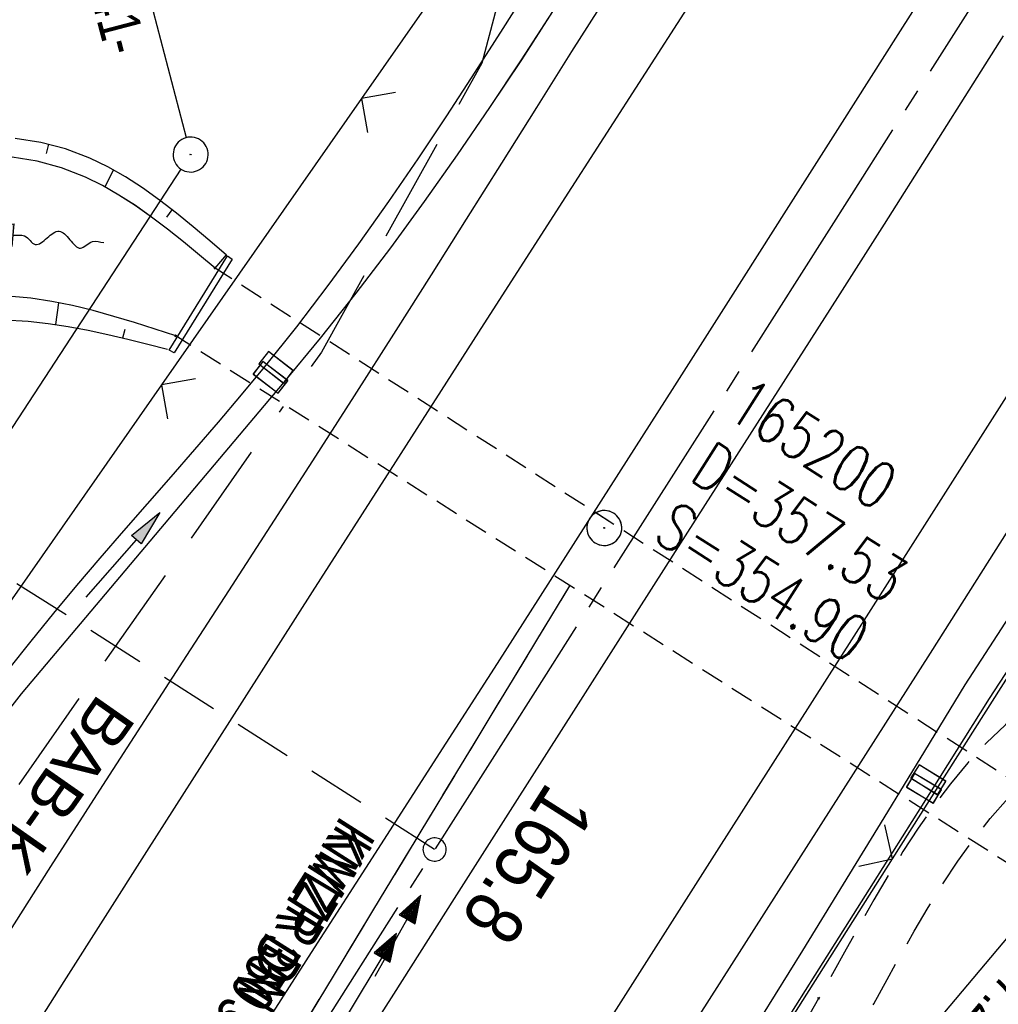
# Model space of a CAD drawing. Extents: x 509601 to 510326, y 459976 to 460916.
# Tile 8 of 39: x 509712 to 509754, y 460068 to 460110. Entities that reach past the tile are written whole.
import ezdxf

# ---------------------------------------------------------------- set-up
doc = ezdxf.new("R2010")
doc.units = 0
doc.header["$LTSCALE"] = 10
doc.header["$MEASUREMENT"] = 0
for name, pattern in [('ACAD_ISO16W100', [73, 15, -6.5, 15, -6.5, 15, -7, 1, -7]), ('ACHSE', [5.5, 4, -0.5, 0.5, -0.5]), ('AUSGEZOGEN', [0]), ('LT00', [0]), ('LT11', [0.3, 0.2, -0.1]), ('LT12', [0.4, 0.3, -0.1]), ('LT17', [0.15, 0.1, -0.05]), ('STRICHLINIE2', [0.375, 0.25, -0.125])]:
    doc.linetypes.add(name, pattern=pattern)
doc.layers.get('0').update_dxf_attribs({"linetype": 'LT00'})
for name, color, linetype in [('--EK_FBR', 1, 'LT00'), ('--EK_Halt-Pfeil', 4, 'LT00'), ('--EK_Haltung', 7, 'STRICHLINIE2'), ('--EK_Haltung-Text', 140, 'LT00'), ('--EK_Schacht-Text', 5, 'LT00'), ('--EK_ST-93-1', 30, 'LT17'), ('--EL_DFK_AB_L', 21, 'LT00'), ('--EL_DFK_AB_P', 7, 'LT00'), ('--EL_Halt-Pfeil', 4, 'LT00'), ('--EL_Haltung', 182, 'STRICHLINIE2'), ('--EL_Haltung-Text', 182, 'LT00'), ('--FLIEßRICHTPFEIL', 180, 'Continuous'), ('-AX-093', 35, 'ACHSE'), ('-ST-93-1', 250, 'LT00'), ('ABSTAND', 8, 'LT00'), ('BAB-KABEL', 220, 'ACAD_ISO16W100'), ('BAB-KABEL_TEXT', 221, 'Continuous'), ('DFK_AB_L', 21, 'LT00'), ('DFK_AB_P', 7, 'LT00'), ('DL', 182, 'LT12'), ('DL_PFEIL', 201, 'LT00'), ('DL_TEXT', 182, 'LT00'), ('PFEIL', 140, 'AUSGEZOGEN'), ('V109_AFBR_BAB', 250, 'LT00'), ('V109_BOSCHUNG', 250, 'LT00'), ('V109_BR_KAPPE', 30, 'LT00'), ('V109_BR_WID', 30, 'LT17'), ('V109_FELDWEG', 250, 'LT11'), ('V109_GRABEN', 250, 'LT00'), ('V109_KA_PRUF', 182, 'LT00'), ('V109_LD_MARK', 250, 'LT00'), ('V109_SINKK', 182, 'LT00'), ('V109_ZAUN', 40, 'LT00'), ('V110_AFBR_BAB', 250, 'LT00'), ('V110_BOSCHUNG', 250, 'LT00'), ('V110_BR_KAPPE', 30, 'LT00'), ('V110_BR_WID', 30, 'LT17'), ('V110_FELDWEG', 250, 'LT11'), ('V110_GRABEN', 250, 'LT00'), ('V110_KA_PRUF', 182, 'LT00'), ('V110_LD_MARK', 250, 'LT00'), ('V110_SINKK', 182, 'LT00'), ('V110_ZAUN', 40, 'LT00')]:
    doc.layers.add(name, color=color, linetype=linetype)
doc.styles.add('Beschrift', font='ARIAL.TTF')
doc.styles.add('Haltungsbeschriftung', font='ARIAL.TTF', dxfattribs={"width": 0.75})
doc.styles.add('schachtbeschriftung', font='romans.shx', dxfattribs={"width": 0.75, "height": 2})
doc.styles.get("Standard").update_dxf_attribs({"font": 'ARIAL.TTF'})

# ---------------------------------------------------------------- blocks, each defined once
blk = doc.blocks.new('SYMB0003')
at = {"color": 0, "linetype": 'ByBlock'}
for p, q in [((-0.015712, 0), (0.010166, 0.012015)), ((0, -0.021257), (-0.015712, 0)), ((0.010166, 0.012015), (0, -0.021257))]:
    blk.add_line(p, q, dxfattribs=at)
for points in [[(-0.031395, 0.499013), (-0.093691, 0.491144), (-0.154509, 0.475528), (-0.21289, 0.452414), (-0.267913, 0.422164), (-0.318712, 0.385257), (-0.364484, 0.342274), (-0.404509, 0.293893), (-0.438154, 0.240877), (-0.464888, 0.184062), (-0.484292, 0.124345), (-0.496058, 0.062667), (-0.5, 0)], [(0.5, 0), (0.496057, 0.062667), (0.484292, 0.124345), (0.464888, 0.184062), (0.438153, 0.240877), (0.404509, 0.293893), (0.364484, 0.342274), (0.318712, 0.385257), (0.267913, 0.422164), (0.21289, 0.452414), (0.154509, 0.475528), (0.093691, 0.491144), (0.031395, 0.499013), (-0.031395, 0.499013)], [(-0.5, 0), (-0.496058, -0.062667), (-0.484292, -0.124345), (-0.464888, -0.184062), (-0.438154, -0.240877), (-0.404509, -0.293893), (-0.364485, -0.342274), (-0.318712, -0.385257), (-0.267914, -0.422164), (-0.21289, -0.452414), (-0.154509, -0.475529), (-0.093691, -0.491144), (-0.031395, -0.499014), (0.031395, -0.499014)], [(0.031395, -0.499014), (0.093691, -0.491144), (0.154509, -0.475529), (0.21289, -0.452414), (0.267914, -0.422164), (0.318712, -0.385257), (0.364485, -0.342274), (0.404509, -0.293893), (0.438154, -0.240877), (0.464889, -0.184062), (0.484292, -0.124345), (0.496058, -0.062667), (0.5, 0)]]:
    blk.add_lwpolyline(points, dxfattribs=at)
blk = doc.blocks.new('FLIEßRICHTPFEIL')
at = {"layer": '--FLIEßRICHTPFEIL'}
blk.add_hatch(color=256, dxfattribs=at).paths.add_polyline_path([(-1.95, 0.4875), (-1.95, -0.4875), (0, 0)])
for p, q in [((-1.95, 0.4875), (-1.95, -0.4875)), ((-1.95, 0.4875), (0, 0)), ((0, 0), (-1.95, -0.4875))]:
    blk.add_line(p, q, dxfattribs=at)
at = {"layer": '--FLIEßRICHTPFEIL', "start_tangent": (-1, 0), "end_tangent": (-1, 0)}
blk.add_spline([(-1.95, 0), (-2.4375, 0), (-2.925, 0.325), (-3.4125, 0), (-3.9, -0.325), (-4.3875, 0), (-4.875, 0.325), (-5.3625, 0), (-5.85, 0)], degree=3, dxfattribs=at)
blk = doc.blocks.new('Pfreil3')
at = {"layer": 'PFEIL'}
blk.add_hatch(color=256, dxfattribs=at).paths.add_polyline_path([(-1.549, 0.273), (-1.549, -0.273), (0, 0)])
for p, q in [((-1.549, 0), (-4.831, 0)), ((-1.549, -0.273), (-1.549, 0.273)), ((-1.549, 0.273), (0, 0)), ((0, 0), (-1.549, -0.273))]:
    blk.add_line(p, q, dxfattribs=at)
blk = doc.blocks.new('SYMB0652')
at = {"color": 0, "linetype": 'ByBlock'}
blk.add_lwpolyline([(-0.15, -0.075), (0.15, -0.075), (0.15, 0.075), (-0.15, 0.075), (-0.15, -0.075)], dxfattribs=at)
blk = doc.blocks.new('SYMB0011')
at = {"color": 0, "linetype": 'ByBlock'}
for p, q in [((0.5, 0), (-0.5, 0)), ((0, 0.5), (0, -0.5))]:
    blk.add_line(p, q, dxfattribs=at)
blk = doc.blocks.new('SYMB0024')
at = {"color": 0, "linetype": 'ByBlock'}
for p, q in [((-0.5, 0.5), (0, 0)), ((0, 0), (0.5, 0.5))]:
    blk.add_line(p, q, dxfattribs=at)
blk = doc.blocks.new('SYMB0070')
at = {"color": 0, "linetype": 'ByBlock'}
for p, q in [((-0.5, 0), (0.2, 0)), ((0.5, 0), (0.2, 0.1)), ((0.2, 0.1), (0.2, 0)), ((0.468, 0), (0.21, 0.086)), ((0.21, 0.086), (0.21, -0.086)), ((0.21, -0.086), (0.468, 0)), ((0.22, -0.072), (0.437, 0)), ((0.23, -0.058), (0.405, 0)), ((0.24, -0.045), (0.374, 0)), ((0.342, 0), (0.25, 0.031)), ((0.25, 0.031), (0.25, -0.031)), ((0.25, -0.031), (0.342, 0)), ((0.26, -0.017), (0.31, 0)), ((0.27, -0.003), (0.279, 0))]:
    blk.add_line(p, q, dxfattribs=at)
for points in [[(0.2, 0), (0.2, -0.1), (0.5, 0)], [(0.437, 0), (0.22, 0.072), (0.22, -0.072)], [(0.405, 0), (0.23, 0.058), (0.23, -0.058)], [(0.374, 0), (0.24, 0.045), (0.24, -0.045)], [(0.31, 0), (0.26, 0.017), (0.26, -0.017)], [(0.279, 0), (0.27, 0.003), (0.27, -0.003)]]:
    blk.add_lwpolyline(points, dxfattribs=at)
blk = doc.blocks.new('SYMB2')
at = {"color": 0, "linetype": 'ByBlock', "flags": 128}
for points in [[(-0.031395, 0.499013), (-0.093691, 0.491144), (-0.154509, 0.475528), (-0.21289, 0.452414), (-0.267913, 0.422164), (-0.318712, 0.385257), (-0.364484, 0.342274), (-0.404509, 0.293893), (-0.438154, 0.240877), (-0.464888, 0.184062), (-0.484292, 0.124345), (-0.496058, 0.062667), (-0.5, 0)], [(0.5, 0), (0.496057, 0.062667), (0.484292, 0.124345), (0.464888, 0.184062), (0.438153, 0.240877), (0.404509, 0.293893), (0.364484, 0.342274), (0.318712, 0.385257), (0.267913, 0.422164), (0.21289, 0.452414), (0.154509, 0.475528), (0.093691, 0.491144), (0.031395, 0.499013), (-0.031395, 0.499013)], [(-0.5, 0), (-0.496058, -0.062667), (-0.484292, -0.124345), (-0.464888, -0.184062), (-0.438154, -0.240877), (-0.404509, -0.293893), (-0.364485, -0.342274), (-0.318712, -0.385257), (-0.267914, -0.422164), (-0.21289, -0.452414), (-0.154509, -0.475529), (-0.093691, -0.491144), (-0.031395, -0.499014), (0.031395, -0.499014)], [(0.031395, -0.499014), (0.093691, -0.491144), (0.154509, -0.475529), (0.21289, -0.452414), (0.267914, -0.422164), (0.318712, -0.385257), (0.364485, -0.342274), (0.404509, -0.293893), (0.438154, -0.240877), (0.464889, -0.184062), (0.484292, -0.124345), (0.496058, -0.062667), (0.5, 0)]]:
    blk.add_lwpolyline(points, dxfattribs=at)

msp = doc.modelspace()

# ---------------------------------------------------------------- linework, layer by layer
at = {"layer": '--EK_FBR'}
for points in [[(509850.935, 460240.657), (509838.386, 460220.89), (509824.978, 460199.737), (509813.847, 460182.199), (509801.449, 460162.611), (509788.774, 460142.663), (509775.887, 460122.371), (509770.61, 460114.119), (509765.791, 460106.519), (509762.095, 460100.744), (509750.657, 460082.677), (509737.856, 460062.627)], [(509790.672, 460145.65), (509788.774, 460142.663), (509775.887, 460122.371), (509770.61, 460114.119), (509765.791, 460106.519), (509762.095, 460100.744), (509750.657, 460082.677), (509737.856, 460062.627)], [(509736.768, 460110.89), (509735.259, 460108.497), (509733.753, 460106.101), (509732.249, 460103.706), (509730.743, 460101.311), (509729.234, 460098.917), (509727.72, 460096.528), (509725.934, 460093.729), (509724.139, 460090.935), (509722.339, 460088.145), (509720.536, 460085.357), (509718.731, 460082.57), (509716.928, 460079.782), (509715.128, 460076.992), (509712.898, 460073.519), (509710.675, 460070.041)], [(509736.768, 460110.89), (509735.259, 460108.497), (509733.753, 460106.101), (509732.249, 460103.706), (509730.743, 460101.311), (509729.234, 460098.918), (509727.72, 460096.528), (509725.934, 460093.729), (509724.14, 460090.935), (509722.339, 460088.145), (509720.536, 460085.357), (509718.731, 460082.57), (509716.928, 460079.782), (509715.128, 460076.992), (509712.898, 460073.519), (509710.676, 460070.041)]]:
    msp.add_lwpolyline(points, dxfattribs=at)
at = {"layer": '--EK_FBR', "color": 2}
for points in [[(509777.318, 460153.178), (509775.881, 460150.926), (509772.685, 460145.917), (509769.488, 460140.908), (509766.29, 460135.9), (509763.09, 460130.893), (509761.232, 460127.989), (509759.375, 460125.086), (509757.518, 460122.181), (509754.766, 460117.869), (509752.017, 460113.555), (509749.271, 460109.239), (509746.874, 460105.468), (509744.477, 460101.697), (509742.079, 460097.926), (509739.68, 460094.157), (509737.277, 460090.39), (509734.67, 460086.313), (509732.06, 460082.239), (509729.447, 460078.167), (509726.833, 460074.095), (509724.218, 460070.024), (509722.072, 460066.68)], [(509769.488, 460140.908), (509766.29, 460135.9), (509763.09, 460130.893), (509761.232, 460127.989), (509759.375, 460125.086), (509757.518, 460122.181), (509754.766, 460117.869), (509752.017, 460113.555), (509749.271, 460109.239), (509746.874, 460105.468), (509744.477, 460101.697), (509742.079, 460097.926), (509739.68, 460094.157), (509737.277, 460090.39), (509734.67, 460086.313), (509732.06, 460082.239), (509729.447, 460078.167), (509726.832, 460074.096), (509724.218, 460070.024), (509722.072, 460066.68)], [(509753.781, 460109.18), (509752.653, 460107.382), (509750.668, 460104.233), (509748.675, 460101.09), (509746.675, 460097.95), (509744.673, 460094.813), (509742.668, 460091.677), (509740.664, 460088.54), (509738.05, 460084.443), (509735.44, 460080.343), (509732.831, 460076.243), (509730.223, 460072.142), (509727.615, 460068.041), (509724.385, 460062.968)], [(509753.781, 460109.18), (509752.653, 460107.382), (509750.668, 460104.233), (509748.675, 460101.09), (509746.675, 460097.95), (509744.673, 460094.813), (509742.668, 460091.677), (509740.664, 460088.54), (509738.05, 460084.443), (509735.44, 460080.343), (509732.831, 460076.243), (509730.223, 460072.142), (509727.615, 460068.041), (509724.385, 460062.968)]]:
    msp.add_lwpolyline(points, dxfattribs=at)
at = {"layer": '--EK_Haltung'}
msp.add_line((509717.308, 460056.052), (509735.189, 460085.573), dxfattribs=at)
at = {"layer": '--EK_ST-93-1', "ltscale": 2.5}
msp.add_line((509729.382, 460074.247), (509695.639, 460095.728), dxfattribs=at)
at = {"layer": '--EL_DFK_AB_L'}
for p, q in [((509714.69, 460120.194), (509718.72, 460104.805)), ((509695.397, 460068.063), (509718.5, 460103.452)), ((509740.803, 460054.804), (509770.208, 460089.785))]:
    msp.add_line(p, q, dxfattribs=at)
at = {"layer": '--EL_Haltung'}
msp.add_line((509717.308, 460056.052), (509735.189, 460085.573), dxfattribs=at)
at = {"layer": '-AX-093', "ltscale": 0.2}
msp.add_lwpolyline([(509989.923, 460487.425), (509976.585, 460465.943), (509963.225, 460444.475), (509949.842, 460423.021), (509936.44, 460401.58), (509923.018, 460380.151), (509909.577, 460358.733), (509896.119, 460337.326), (509882.646, 460315.93), (509869.157, 460294.542), (509855.655, 460273.164), (509842.14, 460251.793), (509828.613, 460230.43), (509815.077, 460209.073), (509801.53, 460187.722), (509787.976, 460166.376), (509774.415, 460145.035), (509760.847, 460123.697), (509747.275, 460102.363), (509733.7, 460081.031), (509717.067, 460054.904)], dxfattribs=at)
at = {"layer": 'BAB-KABEL', "ltscale": 0.03, "flags": 128}
msp.add_lwpolyline([(510190.691, 460849.487), (510190.018, 460847.767), (510183.495, 460836.65), (510180.008, 460830.874), (510176.148, 460823.975), (510174.496, 460821.683), (510167.06, 460811.484), (510163.849, 460807.726), (510158.702, 460798.437), (510145.591, 460775.749), (510145.515, 460775.622), (510139.551, 460766.251), (510127.889, 460745.686), (510116.48, 460725.504), (510103.19, 460703.693), (510088.771, 460679.997), (510076.363, 460660.183), (510061.574, 460635.848), (510045.285, 460608.895), (510034.008, 460589.702), (510024.1, 460573.649), (510002.668, 460537.932), (509987.301, 460513.096), (509974.333, 460492.261), (509961.21, 460471.994), (509950.27, 460455.503), (509943.57, 460445.898), (509931.328, 460428.697), (509923.89, 460415.128), (509914.561, 460398.501), (509908.297, 460386.712), (509894.891, 460365.429), (509878.847, 460339.881), (509861.197, 460311.883), (509843.864, 460284.23), (509828.701, 460259.544), (509819.089, 460252.85), (509809.313, 460236.334), (509794.746, 460212.757), (509792.125, 460209.119), (509771.59, 460183.683), (509747.182, 460153.37), (509734.689, 460137.244), (509730.907, 460132.09), (509733.129, 460114.536), (509731.409, 460108.008), (509724.523, 460095.604), (509711.28, 460076.685), (509702.947, 460063.479)], dxfattribs=at)
at = {"layer": 'DFK_AB_L'}
for p, q in [((509714.69, 460120.194), (509718.72, 460104.805)), ((509695.397, 460068.063), (509718.5, 460103.452)), ((509740.803, 460054.804), (509770.208, 460089.785))]:
    msp.add_line(p, q, dxfattribs=at)
at = {"layer": 'DL'}
msp.add_line((509717.308, 460056.052), (509735.189, 460085.573), dxfattribs=at)
at = {"layer": 'V109_AFBR_BAB'}
for points in [[(509850.935, 460240.657), (509838.386, 460220.89), (509824.978, 460199.737), (509813.847, 460182.199), (509801.449, 460162.611), (509788.774, 460142.663), (509775.887, 460122.371), (509770.61, 460114.119), (509765.791, 460106.519), (509762.095, 460100.744), (509750.657, 460082.677), (509737.856, 460062.627)], [(509736.768, 460110.89), (509735.259, 460108.497), (509733.753, 460106.101), (509732.249, 460103.706), (509730.743, 460101.311), (509729.234, 460098.917), (509727.72, 460096.528), (509725.934, 460093.729), (509724.139, 460090.935), (509722.339, 460088.145), (509720.536, 460085.357), (509718.731, 460082.57), (509716.928, 460079.782), (509715.128, 460076.992), (509712.898, 460073.519), (509710.675, 460070.041)]]:
    msp.add_lwpolyline(points, dxfattribs=at)
at = {"layer": 'V109_AFBR_BAB', "color": 0}
for points in [[(509769.488, 460140.908), (509766.29, 460135.9), (509763.09, 460130.893), (509761.232, 460127.989), (509759.375, 460125.086), (509757.518, 460122.181), (509754.766, 460117.869), (509752.017, 460113.555), (509749.271, 460109.239), (509746.874, 460105.468), (509744.477, 460101.697), (509742.079, 460097.926), (509739.68, 460094.157), (509737.277, 460090.39), (509734.67, 460086.313), (509732.06, 460082.239), (509729.447, 460078.167), (509726.832, 460074.096), (509724.218, 460070.024), (509722.072, 460066.68)], [(509753.781, 460109.18), (509752.653, 460107.382), (509750.668, 460104.233), (509748.675, 460101.09), (509746.675, 460097.95), (509744.673, 460094.813), (509742.668, 460091.677), (509740.664, 460088.54), (509738.05, 460084.443), (509735.44, 460080.343), (509732.831, 460076.243), (509730.223, 460072.142), (509727.615, 460068.041), (509724.385, 460062.968)]]:
    msp.add_lwpolyline(points, dxfattribs=at)
at = {"layer": 'V109_BOSCHUNG'}
for p, q in [((509712.802, 460104.522), (509712.702, 460104.122)), ((509715.601, 460103.425), (509715.228, 460102.692)), ((509718.109, 460101.713), (509717.879, 460101.398)), ((509720.434, 460099.771), (509719.95, 460099.209)), ((509713.127, 460096.784), (509713.245, 460097.72)), ((509716.005, 460096.208), (509716.097, 460096.587))]:
    msp.add_line(p, q, dxfattribs=at)
at = {"layer": 'V109_BR_KAPPE'}
msp.add_lwpolyline([(509717.985, 460095.679), (509720.488, 460099.726), (509720.697, 460099.592), (509718.208, 460095.565), (509717.985, 460095.679)], dxfattribs=at)
at = {"layer": 'V109_BR_WID'}
for p, q in [((509756.007, 460076.033), (509719.961, 460099.199)), ((509754.393, 460073.402), (509718.27, 460096.296))]:
    msp.add_line(p, q, dxfattribs=at)
at = {"layer": 'V109_FELDWEG', "flags": 128}
for points in [[(509858.03, 460082.749), (509855.519, 460082.503), (509853.007, 460082.253), (509850.495, 460081.996), (509847.984, 460081.727), (509845.474, 460081.443), (509843.625, 460081.224), (509841.777, 460080.999), (509839.928, 460080.774), (509838.08, 460080.554), (509836.231, 460080.344), (509834.382, 460080.149), (509832.532, 460079.973), (509830.682, 460079.822), (509828.831, 460079.701), (509827.09, 460079.617), (509825.348, 460079.559), (509823.605, 460079.522), (509821.86, 460079.501), (509820.114, 460079.491), (509818.366, 460079.488), (509816.617, 460079.486), (509814.866, 460079.48), (509813.112, 460079.466), (509811.357, 460079.44), (509809.703, 460079.399), (509808.049, 460079.348), (509806.393, 460079.291), (509804.738, 460079.233), (509803.083, 460079.179), (509801.429, 460079.134), (509799.777, 460079.103), (509798.128, 460079.091), (509796.482, 460079.102), (509794.839, 460079.143), (509793.202, 460079.217), (509791.569, 460079.33), (509789.942, 460079.487), (509788.322, 460079.692), (509786.709, 460079.951), (509785.439, 460080.196), (509784.173, 460080.471), (509782.91, 460080.769), (509781.648, 460081.085), (509780.387, 460081.411), (509779.127, 460081.741), (509777.864, 460082.069), (509776.6, 460082.388), (509775.333, 460082.691), (509774.061, 460082.973), (509772.784, 460083.226), (509771.5, 460083.444), (509770.209, 460083.621), (509768.91, 460083.75), (509767.602, 460083.824), (509766.283, 460083.837), (509765.162, 460083.796), (509764.039, 460083.706), (509762.92, 460083.564), (509761.811, 460083.368), (509760.718, 460083.118), (509759.646, 460082.811), (509758.602, 460082.446), (509757.591, 460082.021), (509756.62, 460081.534), (509755.695, 460080.983), (509754.761, 460080.325), (509753.882, 460079.598), (509753.052, 460078.809), (509752.267, 460077.965), (509751.523, 460077.071), (509750.814, 460076.135), (509750.136, 460075.162), (509749.484, 460074.159), (509748.854, 460073.131), (509748.24, 460072.086), (509747.64, 460071.029), (509747.047, 460069.967), (509746.457, 460068.906), (509745.865, 460067.853), (509744.995, 460066.343), (509744.113, 460064.858), (509743.221, 460063.393), (509742.322, 460061.946), (509741.416, 460060.512), (509740.506, 460059.087), (509739.593, 460057.667), (509738.679, 460056.248), (509737.766, 460054.826), (509736.306, 460052.534), (509734.852, 460050.228), (509733.403, 460047.91), (509732.082, 460045.785)], [(509733.937, 460044.659), (509735.311, 460046.781), (509736.733, 460048.971), (509738.152, 460051.157), (509739.564, 460053.337), (509740.607, 460054.956), (509741.644, 460056.576), (509742.673, 460058.203), (509743.692, 460059.84), (509744.702, 460061.492), (509745.7, 460063.164), (509746.687, 460064.859), (509747.66, 460066.582), (509748.232, 460067.621), (509748.805, 460068.665), (509749.383, 460069.708), (509749.97, 460070.743), (509750.573, 460071.765), (509751.196, 460072.766), (509751.843, 460073.741), (509752.521, 460074.683), (509753.234, 460075.585), (509753.987, 460076.443), (509754.786, 460077.248), (509755.634, 460077.995), (509756.538, 460078.677), (509757.501, 460079.29), (509758.516, 460079.833), (509759.576, 460080.308), (509760.674, 460080.714), (509761.802, 460081.053), (509762.953, 460081.327), (509764.118, 460081.536), (509765.291, 460081.681), (509766.463, 460081.763), (509767.754, 460081.784), (509769.035, 460081.735), (509770.309, 460081.626), (509771.576, 460081.462), (509772.837, 460081.251), (509774.092, 460080.999), (509775.343, 460080.716), (509776.591, 460080.406), (509777.836, 460080.078), (509779.079, 460079.738), (509780.322, 460079.394), (509781.565, 460079.053), (509782.808, 460078.722), (509784.054, 460078.408), (509785.302, 460078.118), (509786.554, 460077.86), (509788.148, 460077.585), (509789.749, 460077.368), (509791.356, 460077.202), (509792.968, 460077.082), (509794.585, 460077.004), (509796.207, 460076.963), (509797.832, 460076.953), (509799.46, 460076.969), (509801.09, 460077.005), (509802.722, 460077.058), (509804.355, 460077.121), (509805.988, 460077.191), (509807.622, 460077.26), (509809.254, 460077.325), (509810.885, 460077.38), (509812.755, 460077.427), (509814.622, 460077.458), (509816.488, 460077.478), (509818.351, 460077.492), (509820.212, 460077.504), (509822.073, 460077.518), (509823.932, 460077.538), (509825.79, 460077.569), (509827.648, 460077.616), (509829.505, 460077.682), (509831.527, 460077.779), (509833.548, 460077.902), (509835.569, 460078.045), (509837.59, 460078.206), (509839.61, 460078.38), (509841.63, 460078.565), (509843.65, 460078.755), (509845.669, 460078.949), (509850.015, 460079.363), (509854.359, 460079.773), (509858.701, 460080.182)]]:
    msp.add_lwpolyline(points, dxfattribs=at)
at = {"layer": 'V109_GRABEN'}
for points in [[(509699.996, 460065.27), (509702.718, 460069.461), (509711.651, 460080.936), (509722.922, 460094.303), (509724.485, 460096.198), (509726.009, 460098.124), (509727.496, 460100.081), (509728.948, 460102.064), (509730.368, 460104.072), (509731.757, 460106.102), (509733.118, 460108.153), (509734.454, 460110.22), (509735.765, 460112.303), (509737.056, 460114.398), (509738.327, 460116.503), (509739.153, 460117.891), (509739.974, 460119.281), (509740.791, 460120.673), (509741.606, 460122.066)], [(509711.106, 460081.982), (509712.058, 460083.198), (509713.032, 460084.397), (509714.022, 460085.583), (509715.026, 460086.757), (509716.039, 460087.925), (509717.057, 460089.088), (509718.076, 460090.251), (509719.091, 460091.415), (509720.1, 460092.585), (509721.098, 460093.763), (509722.081, 460094.952), (509723.465, 460096.69), (509724.813, 460098.456), (509726.128, 460100.248), (509727.413, 460102.062), (509728.672, 460103.896), (509729.907, 460105.748), (509731.123, 460107.615), (509732.322, 460109.495), (509733.509, 460111.385)], [(509743.43, 460067.072), (509745.188, 460069.914), (509746.938, 460072.761), (509748.681, 460075.611), (509750.421, 460078.465), (509752.159, 460081.319), (509762.039, 460096.549), (509762.572, 460097.546), (509763.109, 460098.542), (509763.653, 460099.534), (509764.206, 460100.52), (509764.774, 460101.498), (509765.403, 460102.542), (509766.046, 460103.577), (509766.7, 460104.606), (509767.359, 460105.633)], [(509720.447, 460099.76), (509719.735, 460100.371), (509719.021, 460100.974), (509718.303, 460101.56), (509717.58, 460102.12), (509716.848, 460102.645), (509716.108, 460103.128), (509715.355, 460103.559), (509714.589, 460103.929), (509713.544, 460104.32), (509712.473, 460104.595), (509711.379, 460104.762)], [(509719.962, 460099.2), (509719.283, 460099.768), (509718.602, 460100.328), (509717.919, 460100.874), (509717.23, 460101.396), (509716.535, 460101.889), (509715.833, 460102.343), (509715.12, 460102.751), (509714.397, 460103.107), (509713.368, 460103.504), (509712.316, 460103.789), (509711.242, 460103.969)], [(509718.275, 460096.301), (509717.39, 460096.589), (509716.505, 460096.869), (509715.619, 460097.135), (509714.731, 460097.38), (509713.84, 460097.595), (509712.947, 460097.775), (509712.051, 460097.912), (509710.905, 460098.016)], [(509701.437, 460095.71), (509702.491, 460095.934), (509703.545, 460096.153), (509704.599, 460096.358), (509705.651, 460096.545), (509706.703, 460096.707), (509707.753, 460096.838), (509708.802, 460096.931), (509709.849, 460096.981), (509710.894, 460096.98), (509711.936, 460096.923), (509712.794, 460096.83), (509713.651, 460096.702), (509714.506, 460096.542), (509715.361, 460096.359), (509716.214, 460096.157), (509717.068, 460095.943), (509717.92, 460095.723)], [(509762.922, 460095.644), (509753.192, 460080.725), (509750.698, 460076.768), (509748.204, 460072.812), (509745.707, 460068.858), (509743.208, 460064.905)]]:
    msp.add_lwpolyline(points, dxfattribs=at)
at = {"layer": 'V109_LD_MARK'}
for points in [[(509725.844, 460049.574), (509728.672, 460054.019), (509735.084, 460064.092), (509741.498, 460074.164), (509747.914, 460084.235), (509754.33, 460094.306), (509760.746, 460104.376), (509767.161, 460114.448), (509773.575, 460124.519), (509779.988, 460134.593), (509786.398, 460144.667), (509797.226, 460161.7), (509808.046, 460178.738), (509818.858, 460195.78), (509829.663, 460212.828), (509840.46, 460229.88), (509851.251, 460246.936)], [(509784.731, 460179.944), (509779.058, 460171.025), (509773.379, 460162.11), (509767.693, 460153.199), (509761.999, 460144.294), (509756.296, 460135.395), (509752.723, 460129.83), (509749.148, 460124.266), (509745.572, 460118.704), (509741.994, 460113.141), (509738.417, 460107.579), (509734.842, 460102.016), (509731.268, 460096.451), (509727.698, 460090.885), (509724.132, 460085.315), (509720.571, 460079.742), (509717.016, 460074.165), (509713.468, 460068.583), (509709.928, 460062.996)]]:
    msp.add_lwpolyline(points, dxfattribs=at)
at = {"layer": 'V109_ZAUN'}
for p, q in [((509726.244, 460106.488), (509717.654, 460094.192)), ((509717.654, 460094.192), (509709.063, 460081.895)), ((509749.038, 460073.853), (509757.063, 460086.526)), ((509741.013, 460061.18), (509749.038, 460073.853))]:
    msp.add_line(p, q, dxfattribs=at)
msp.add_lwpolyline([(509733.168, 460119.651), (509730.698, 460112.863), (509726.244, 460106.488)], dxfattribs=at)
at = {"layer": 'V110_AFBR_BAB', "color": 0}
for points in [[(509777.318, 460153.178), (509775.881, 460150.926), (509772.685, 460145.917), (509769.488, 460140.908), (509766.29, 460135.9), (509763.09, 460130.893), (509761.232, 460127.989), (509759.375, 460125.086), (509757.518, 460122.181), (509754.766, 460117.869), (509752.017, 460113.555), (509749.271, 460109.239), (509746.874, 460105.468), (509744.477, 460101.697), (509742.079, 460097.926), (509739.68, 460094.157), (509737.277, 460090.39), (509734.67, 460086.313), (509732.06, 460082.239), (509729.447, 460078.167), (509726.833, 460074.095), (509724.218, 460070.024), (509722.072, 460066.68)], [(509753.781, 460109.18), (509752.653, 460107.382), (509750.668, 460104.233), (509748.675, 460101.09), (509746.675, 460097.95), (509744.673, 460094.813), (509742.668, 460091.677), (509740.664, 460088.54), (509738.05, 460084.443), (509735.44, 460080.343), (509732.831, 460076.243), (509730.223, 460072.142), (509727.615, 460068.041), (509724.385, 460062.968)]]:
    msp.add_lwpolyline(points, dxfattribs=at)
at = {"layer": 'V110_AFBR_BAB'}
for points in [[(509790.672, 460145.65), (509788.774, 460142.663), (509775.887, 460122.371), (509770.61, 460114.119), (509765.791, 460106.519), (509762.095, 460100.744), (509750.657, 460082.677), (509737.856, 460062.627)], [(509736.768, 460110.89), (509735.259, 460108.497), (509733.753, 460106.101), (509732.249, 460103.706), (509730.743, 460101.311), (509729.234, 460098.918), (509727.72, 460096.528), (509725.934, 460093.729), (509724.14, 460090.935), (509722.339, 460088.145), (509720.536, 460085.357), (509718.731, 460082.57), (509716.928, 460079.782), (509715.128, 460076.992), (509712.898, 460073.519), (509710.676, 460070.041)]]:
    msp.add_lwpolyline(points, dxfattribs=at)
at = {"layer": 'V110_BOSCHUNG'}
for p, q in [((509712.802, 460104.522), (509712.702, 460104.122)), ((509715.601, 460103.425), (509715.228, 460102.692)), ((509718.109, 460101.713), (509717.879, 460101.398)), ((509720.434, 460099.771), (509719.95, 460099.209)), ((509713.127, 460096.784), (509713.245, 460097.72)), ((509716.005, 460096.208), (509716.097, 460096.587))]:
    msp.add_line(p, q, dxfattribs=at)
at = {"layer": 'V110_BR_KAPPE'}
msp.add_lwpolyline([(509717.985, 460095.679), (509720.488, 460099.726), (509720.697, 460099.592), (509718.208, 460095.565), (509717.985, 460095.679)], dxfattribs=at)
at = {"layer": 'V110_BR_WID'}
for p, q in [((509756.007, 460076.033), (509719.962, 460099.199)), ((509754.393, 460073.402), (509718.27, 460096.296))]:
    msp.add_line(p, q, dxfattribs=at)
at = {"layer": 'V110_FELDWEG', "flags": 128}
for points in [[(509858.031, 460082.749), (509855.519, 460082.503), (509853.007, 460082.253), (509850.495, 460081.996), (509847.984, 460081.727), (509845.474, 460081.443), (509843.625, 460081.224), (509841.777, 460080.999), (509839.928, 460080.774), (509838.08, 460080.554), (509836.231, 460080.344), (509834.382, 460080.149), (509832.532, 460079.973), (509830.682, 460079.822), (509828.831, 460079.701), (509827.09, 460079.617), (509825.348, 460079.559), (509823.605, 460079.522), (509821.86, 460079.501), (509820.114, 460079.491), (509818.366, 460079.488), (509816.617, 460079.486), (509814.866, 460079.48), (509813.112, 460079.466), (509811.357, 460079.439), (509809.703, 460079.399), (509808.049, 460079.348), (509806.393, 460079.291), (509804.738, 460079.233), (509803.083, 460079.179), (509801.429, 460079.134), (509799.777, 460079.103), (509798.128, 460079.091), (509796.482, 460079.102), (509794.84, 460079.143), (509793.202, 460079.217), (509791.569, 460079.33), (509789.942, 460079.487), (509788.322, 460079.692), (509786.709, 460079.951), (509785.439, 460080.196), (509784.173, 460080.471), (509782.91, 460080.769), (509781.648, 460081.085), (509780.387, 460081.411), (509779.127, 460081.741), (509777.864, 460082.069), (509776.6, 460082.388), (509775.333, 460082.691), (509774.061, 460082.973), (509772.784, 460083.226), (509771.5, 460083.444), (509770.209, 460083.621), (509768.91, 460083.75), (509767.602, 460083.824), (509766.283, 460083.837), (509765.162, 460083.796), (509764.039, 460083.706), (509762.92, 460083.564), (509761.811, 460083.368), (509760.718, 460083.118), (509759.646, 460082.811), (509758.602, 460082.446), (509757.591, 460082.021), (509756.62, 460081.534), (509755.695, 460080.983), (509754.762, 460080.325), (509753.882, 460079.598), (509753.052, 460078.809), (509752.267, 460077.965), (509751.523, 460077.071), (509750.814, 460076.135), (509750.136, 460075.162), (509749.484, 460074.159), (509748.854, 460073.131), (509748.241, 460072.086), (509747.64, 460071.029), (509747.047, 460069.967), (509746.457, 460068.906), (509745.865, 460067.853), (509744.995, 460066.343), (509744.113, 460064.858), (509743.221, 460063.393), (509742.322, 460061.946), (509741.416, 460060.512), (509740.506, 460059.087), (509739.593, 460057.667), (509738.679, 460056.248), (509737.766, 460054.826), (509736.306, 460052.534), (509734.852, 460050.228), (509733.403, 460047.91), (509732.082, 460045.785)], [(509733.937, 460044.659), (509735.311, 460046.781), (509736.733, 460048.971), (509738.152, 460051.157), (509739.564, 460053.337), (509740.608, 460054.956), (509741.644, 460056.576), (509742.673, 460058.203), (509743.692, 460059.84), (509744.702, 460061.492), (509745.7, 460063.164), (509746.687, 460064.859), (509747.66, 460066.582), (509748.232, 460067.621), (509748.805, 460068.665), (509749.383, 460069.708), (509749.97, 460070.743), (509750.573, 460071.765), (509751.196, 460072.766), (509751.844, 460073.741), (509752.521, 460074.683), (509753.234, 460075.585), (509753.987, 460076.443), (509754.786, 460077.248), (509755.634, 460077.995), (509756.538, 460078.677), (509757.501, 460079.29), (509758.516, 460079.833), (509759.576, 460080.308), (509760.674, 460080.714), (509761.803, 460081.053), (509762.953, 460081.327), (509764.118, 460081.536), (509765.291, 460081.681), (509766.463, 460081.763), (509767.754, 460081.784), (509769.035, 460081.735), (509770.309, 460081.626), (509771.576, 460081.462), (509772.837, 460081.251), (509774.092, 460080.999), (509775.343, 460080.716), (509776.591, 460080.406), (509777.836, 460080.078), (509779.079, 460079.738), (509780.322, 460079.394), (509781.565, 460079.053), (509782.808, 460078.722), (509784.054, 460078.408), (509785.302, 460078.118), (509786.554, 460077.86), (509788.148, 460077.585), (509789.749, 460077.368), (509791.356, 460077.202), (509792.968, 460077.082), (509794.585, 460077.004), (509796.207, 460076.963), (509797.832, 460076.953), (509799.46, 460076.968), (509801.09, 460077.005), (509802.722, 460077.058), (509804.355, 460077.121), (509805.988, 460077.19), (509807.622, 460077.26), (509809.254, 460077.325), (509810.885, 460077.38), (509812.755, 460077.427), (509814.622, 460077.458), (509816.488, 460077.478), (509818.351, 460077.492), (509820.213, 460077.504), (509822.073, 460077.518), (509823.932, 460077.538), (509825.79, 460077.569), (509827.648, 460077.616), (509829.505, 460077.682), (509831.527, 460077.779), (509833.548, 460077.902), (509835.569, 460078.045), (509837.59, 460078.206), (509839.61, 460078.38), (509841.631, 460078.565), (509843.65, 460078.755), (509845.669, 460078.949), (509850.015, 460079.363), (509854.359, 460079.773), (509858.701, 460080.182)]]:
    msp.add_lwpolyline(points, dxfattribs=at)
at = {"layer": 'V110_GRABEN'}
for points in [[(509699.996, 460065.27), (509702.718, 460069.46), (509711.651, 460080.936), (509722.922, 460094.303), (509724.485, 460096.198), (509726.009, 460098.124), (509727.496, 460100.081), (509728.948, 460102.064), (509730.368, 460104.072), (509731.757, 460106.102), (509733.119, 460108.153), (509734.454, 460110.22), (509735.766, 460112.303), (509737.056, 460114.398), (509738.327, 460116.503), (509739.153, 460117.891), (509739.974, 460119.281), (509740.791, 460120.673), (509741.606, 460122.066)], [(509711.106, 460081.982), (509712.058, 460083.198), (509713.032, 460084.397), (509714.023, 460085.582), (509715.026, 460086.757), (509716.039, 460087.925), (509717.057, 460089.088), (509718.076, 460090.251), (509719.092, 460091.415), (509720.1, 460092.585), (509721.098, 460093.763), (509722.081, 460094.952), (509723.465, 460096.69), (509724.813, 460098.456), (509726.128, 460100.248), (509727.413, 460102.062), (509728.672, 460103.896), (509729.907, 460105.748), (509731.123, 460107.615), (509732.323, 460109.495), (509733.509, 460111.385)], [(509743.43, 460067.072), (509745.188, 460069.914), (509746.938, 460072.761), (509748.681, 460075.611), (509750.421, 460078.465), (509752.159, 460081.319), (509762.039, 460096.549), (509762.572, 460097.546), (509763.109, 460098.542), (509763.653, 460099.534), (509764.206, 460100.52), (509764.774, 460101.498), (509765.403, 460102.542), (509766.047, 460103.577), (509766.7, 460104.606), (509767.359, 460105.633)], [(509720.447, 460099.76), (509719.735, 460100.371), (509719.021, 460100.974), (509718.303, 460101.56), (509717.58, 460102.12), (509716.849, 460102.645), (509716.108, 460103.128), (509715.355, 460103.559), (509714.589, 460103.929), (509713.544, 460104.32), (509712.473, 460104.595), (509711.379, 460104.762)], [(509719.962, 460099.2), (509719.283, 460099.768), (509718.602, 460100.328), (509717.919, 460100.874), (509717.23, 460101.396), (509716.536, 460101.888), (509715.833, 460102.343), (509715.121, 460102.751), (509714.397, 460103.107), (509713.368, 460103.504), (509712.316, 460103.789), (509711.242, 460103.969)], [(509718.275, 460096.301), (509717.39, 460096.589), (509716.505, 460096.869), (509715.619, 460097.135), (509714.731, 460097.38), (509713.841, 460097.595), (509712.947, 460097.775), (509712.051, 460097.912), (509710.905, 460098.016)], [(509701.437, 460095.71), (509702.492, 460095.934), (509703.545, 460096.153), (509704.599, 460096.358), (509705.651, 460096.545), (509706.703, 460096.707), (509707.753, 460096.838), (509708.802, 460096.931), (509709.849, 460096.981), (509710.894, 460096.98), (509711.936, 460096.923), (509712.794, 460096.83), (509713.651, 460096.702), (509714.506, 460096.542), (509715.361, 460096.359), (509716.214, 460096.157), (509717.068, 460095.943), (509717.92, 460095.723)], [(509762.922, 460095.643), (509753.192, 460080.725), (509750.699, 460076.768), (509748.204, 460072.812), (509745.707, 460068.858), (509743.208, 460064.905)]]:
    msp.add_lwpolyline(points, dxfattribs=at)
at = {"layer": 'V110_LD_MARK'}
for points in [[(509770.229, 460157.173), (509767.693, 460153.199), (509761.999, 460144.294), (509756.296, 460135.395), (509752.723, 460129.83), (509749.148, 460124.266), (509745.572, 460118.704), (509741.994, 460113.141), (509738.417, 460107.579), (509734.842, 460102.016), (509731.268, 460096.451), (509727.698, 460090.885), (509724.132, 460085.315), (509720.571, 460079.742), (509717.016, 460074.165), (509713.468, 460068.583), (509709.928, 460062.996), (509708.214, 460060.28)], [(509725.844, 460049.574), (509728.672, 460054.019), (509735.084, 460064.092), (509741.498, 460074.164), (509747.914, 460084.235), (509754.33, 460094.306), (509760.746, 460104.377), (509767.161, 460114.448), (509773.575, 460124.519), (509779.988, 460134.592), (509786.398, 460144.667), (509787.986, 460147.165)]]:
    msp.add_lwpolyline(points, dxfattribs=at)
at = {"layer": 'V110_ZAUN'}
for p, q in [((509726.244, 460106.488), (509717.654, 460094.192)), ((509717.654, 460094.192), (509709.063, 460081.895)), ((509749.038, 460073.853), (509757.063, 460086.526)), ((509741.013, 460061.18), (509749.038, 460073.853))]:
    msp.add_line(p, q, dxfattribs=at)
msp.add_lwpolyline([(509733.168, 460119.651), (509730.698, 460112.863), (509726.244, 460106.488)], dxfattribs=at)

# ---------------------------------------------------------------- block references
at = {"layer": '--EK_Halt-Pfeil', "xscale": 4.000000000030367, "yscale": 4.000000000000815, "zscale": 4, "rotation": 59.02451787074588}
msp.add_blockref('SYMB0070', (509726.715, 460068.926), dxfattribs=at)
at = {"layer": '--EL_DFK_AB_P', "xscale": 1.500000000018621, "yscale": 1.5, "zscale": 1.5, "rotation": 264.7377099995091}
msp.add_blockref('SYMB0003', (509718.91, 460104.08), dxfattribs=at)
at = {"layer": '--EL_Halt-Pfeil', "xscale": 4.000000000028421, "yscale": 3.999999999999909, "zscale": 4, "rotation": 60.47027053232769}
msp.add_blockref('SYMB0070', (509727.811, 460070.554), dxfattribs=at)
at = {"layer": '--FLIEßRICHTPFEIL', "rotation": 175.2998859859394}
msp.add_blockref('FLIEßRICHTPFEIL', (509709.35, 460100.784), dxfattribs=at)
at = {"layer": '-ST-93-1', "rotation": 274.1956499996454}
msp.add_blockref('SYMB2', (509729.382, 460074.247), dxfattribs=at)
at = {"layer": 'DFK_AB_P', "xscale": 1.500000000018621, "yscale": 1.5, "zscale": 1.5, "rotation": 264.7377099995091}
msp.add_blockref('SYMB0003', (509718.91, 460104.08), dxfattribs=at)
at = {"layer": 'DL_PFEIL', "xscale": 4.000000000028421, "yscale": 3.999999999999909, "zscale": 4, "rotation": 60.47027053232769}
msp.add_blockref('SYMB0070', (509727.811, 460070.554), dxfattribs=at)
at = {"layer": 'PFEIL', "rotation": 48.79669056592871}
msp.add_blockref('Pfreil3', (509717.594, 460088.711), dxfattribs=at)
at = {"layer": 'V109_BR_WID', "xscale": 0.1000000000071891, "yscale": 0.09999999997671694, "zscale": 0.1, "rotation": 238.7303999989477}
for p in [(509719.961, 460099.199), (509718.27, 460096.296)]:
    msp.add_blockref('SYMB0011', p, dxfattribs=at)
at = {"layer": 'V109_FELDWEG', "xscale": 0.1000000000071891, "yscale": 0.09999999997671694, "zscale": 0.1, "rotation": 238.7303999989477}
msp.add_blockref('SYMB0011', (509745.865, 460067.853), dxfattribs=at)
at = {"layer": 'V109_KA_PRUF', "xscale": 1.500000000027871, "yscale": 1.5, "zscale": 1.5, "rotation": 238.730399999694}
msp.add_blockref('SYMB0003', (509736.666, 460088.049), dxfattribs=at)
at = {"layer": 'V109_SINKK', "zscale": 4.5}
for p, xscale, yscale, rotation in [((509722.577, 460094.951), 4.500000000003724, 4.499999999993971, 322.0016074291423), ((509722.335, 460094.518), 4.499999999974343, 4.500000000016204, 322.146673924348), ((509750.576, 460077.243), 4.499999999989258, 4.499999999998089, 148.5584471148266), ((509750.384, 460076.876), 4.500000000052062, 4.500000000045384, 329.3479480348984)]:
    msp.add_blockref('SYMB0652', p, dxfattribs=dict(at, xscale=xscale, yscale=yscale, rotation=rotation))
at = {"layer": 'V109_ZAUN', "yscale": 2.099999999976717, "zscale": 2.1}
for p, xscale, rotation in [((509726.244, 460106.488), 2.099999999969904, 235.0593900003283), ((509717.654, 460094.192), 2.099999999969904, 235.0593900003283), ((509749.038, 460073.853), 2.100000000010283, 57.65672999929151)]:
    msp.add_blockref('SYMB0024', p, dxfattribs=dict(at, xscale=xscale, rotation=rotation))
at = {"layer": 'V110_BR_WID', "xscale": 0.09999999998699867, "yscale": 0.09999999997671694, "zscale": 0.1, "rotation": 240.5924999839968}
for p in [(509719.961, 460099.199), (509718.27, 460096.296)]:
    msp.add_blockref('SYMB0011', p, dxfattribs=at)
at = {"layer": 'V110_FELDWEG', "xscale": 0.09999999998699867, "yscale": 0.09999999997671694, "zscale": 0.1, "rotation": 240.5924999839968}
msp.add_blockref('SYMB0011', (509745.865, 460067.853), dxfattribs=at)
at = {"layer": 'V110_KA_PRUF', "xscale": 1.499999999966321, "yscale": 1.5, "zscale": 1.5, "rotation": 240.5925000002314}
msp.add_blockref('SYMB0003', (509736.666, 460088.049), dxfattribs=at)
at = {"layer": 'V110_SINKK', "zscale": 4.5}
for p, xscale, yscale, rotation in [((509722.577, 460094.951), 4.500000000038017, 4.5, 322.1821409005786), ((509722.335, 460094.518), 4.499999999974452, 4.499999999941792, 322.6808326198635), ((509750.576, 460077.243), 4.499999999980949, 4.5, 147.6353767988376), ((509750.384, 460076.876), 4.499999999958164, 4.500000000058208, 328.4050407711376)]:
    msp.add_blockref('SYMB0652', p, dxfattribs=dict(at, xscale=xscale, yscale=yscale, rotation=rotation))
at = {"layer": 'V110_ZAUN', "yscale": 2.099999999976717, "zscale": 2.1}
for p, xscale, rotation in [((509726.244, 460106.488), 2.099999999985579, 235.0621599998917), ((509717.654, 460094.192), 2.099999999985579, 235.0621599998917), ((509749.038, 460073.853), 2.10000000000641, 57.65709000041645)]:
    msp.add_blockref('SYMB0024', p, dxfattribs=dict(at, xscale=xscale, rotation=rotation))

# ---------------------------------------------------------------- texts
at = {"layer": '--EK_Haltung-Text', "style": 'Haltungsbeschriftung', "width": 0.75}
msp.add_text('KMZR DN 350', height=1.8, rotation=239.0245, dxfattribs=at).set_placement((509725.223, 460075.381))
at = {"layer": '--EK_Schacht-Text', "style": 'schachtbeschriftung', "width": 0.75}
for s, p in [('165200', (509741.836, 460092.874)), ('D=357.53', (509740.259, 460090.153)), ('S=354.90', (509738.689, 460087.568))]:
    msp.add_text(s, height=2, rotation=327.5428, dxfattribs=at).set_placement(p)
at = {"layer": '--EL_Haltung-Text', "style": 'Haltungsbeschriftung', "width": 0.75}
msp.add_text('KMZR DN 350', height=1.8, rotation=-122.4572, dxfattribs=at).set_placement((509725.365, 460075.728))
at = {"layer": '-ST-93-1', "style": 'Beschrift', "width": 0.8}
msp.add_text('  165.8', height=2.5, rotation=-122.4795, dxfattribs=at).set_placement((509735.059, 460078.51))
at = {"layer": 'ABSTAND', "width": 0.75}
for s, rotation, p in [(' -17.41-', -75.3243, (509713.647, 460114.533)), (' -47.20-', -130.0503, (509755.234, 460070.631))]:
    msp.add_text(s, height=1.8, rotation=rotation, dxfattribs=at).set_placement(p)
at = {"layer": 'BAB-KABEL_TEXT', "insert": (509711.027, 460075.416), "char_height": 2, "attachment_point": 8, "rotation": 235.009, "style": 'Beschrift'}
msp.add_mtext('BAB-Kabel', dxfattribs=at)
at = {"layer": 'DL_TEXT', "style": 'Haltungsbeschriftung', "width": 0.75}
msp.add_text('KMZR 350', height=1.8, rotation=-122.4572, dxfattribs=at).set_placement((509725.365, 460075.728))

doc.saveas('drawing.dxf')
